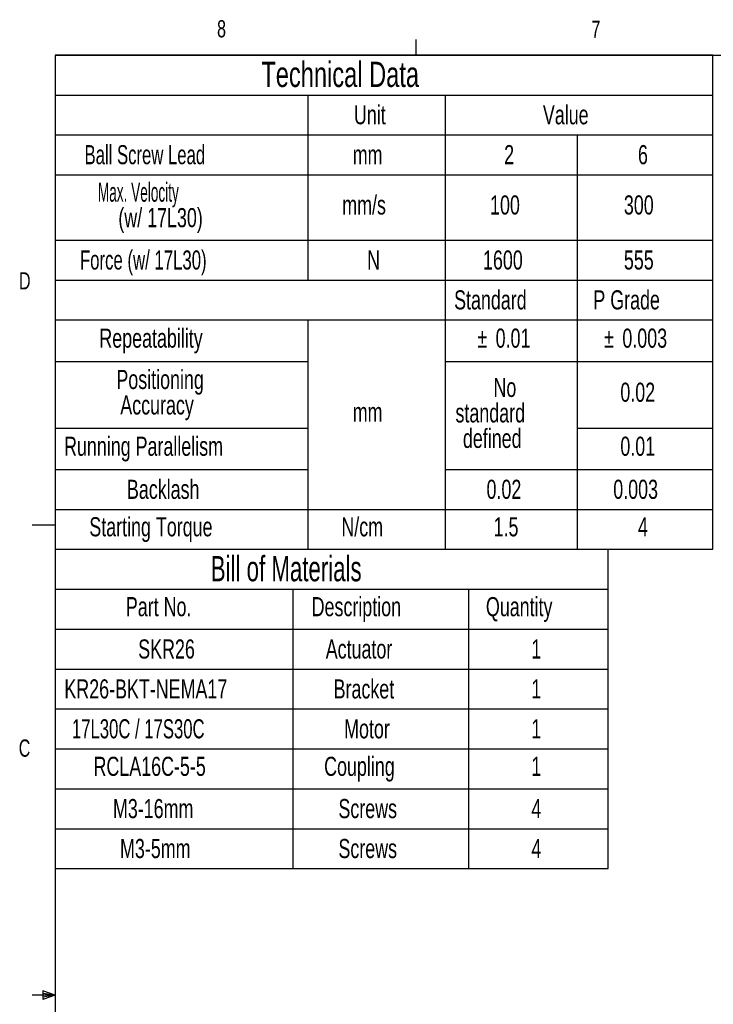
# Model space of a CAD drawing. Extents: x 11 to 421, y 5 to 275.
# Tile 2 of 7: x 11 to 107, y 139 to 275. Entities that reach past the tile are written whole.
import ezdxf
from ezdxf.enums import TextEntityAlignment as Align

# ---------------------------------------------------------------- set-up
doc = ezdxf.new("R2010")
doc.units = 0
doc.layers.get('0').update_dxf_attribs({"linetype": 'CONTINUOUS'})

# ---------------------------------------------------------------- blocks, each defined once
blk = doc.blocks.new('SW_TABLEANNOTATION_1')
at = {"color": 0, "linetype": 'CONTINUOUS'}
for p, q in [((0, 0), (0, -44.21)), ((76.6, 0), (0, 0)), ((76.6, -44.21), (76.6, 0)), ((0, -5.53), (76.6, -5.53)), ((32.9, -5.53), (32.9, -44.21)), ((57.28, -5.53), (57.28, -44.21)), ((0, -11.05), (76.6, -11.05)), ((0, -16.58), (76.6, -16.58)), ((0, -22.1), (76.6, -22.1)), ((0, -27.63), (76.6, -27.63)), ((0, -33.15), (76.6, -33.15)), ((0, -38.68), (76.6, -38.68)), ((0, -44.21), (76.6, -44.21))]:
    blk.add_line(p, q, dxfattribs=at)
for s, height, width, p in [('Bill of Materials', 3.5, 0.658824, (21.55, -5.47)), ('Part No.', 2.646, 0.7, (9.79, -10.05)), ('Description', 2.6458, 0.7, (35.53, -10.05)), ('Quantity', 2.646, 0.7, (59.67, -10.05)), ('SKR26', 2.646, 0.7, (11.5, -15.91)), ('Actuator', 2.646, 0.7, (37.48, -15.91)), ('1', 2.65, 0.7, (65.97, -15.91)), ('KR26-BKT-NEMA17', 2.6458, 0.7, (1.27, -21.44)), ('Bracket', 2.646, 0.7, (38.57, -21.44)), ('1', 2.65, 0.7, (65.97, -21.44)), ('17L30C / 17S30C', 2.6458, 0.653333, (2.32, -26.96)), ('Motor', 2.646, 0.7, (40.03, -26.96)), ('1', 2.65, 0.7, (65.97, -26.96)), ('Coupling', 2.646, 0.7, (37.26, -32.16)), ('RCLA16C-5-5', 2.6458, 0.7, (5.31, -32.16)), ('1', 2.65, 0.7, (65.97, -32.16)), ('M3-16mm', 2.646, 0.7, (8, -38.01)), ('Screws', 2.646, 0.7, (39.24, -38.01)), ('4', 2.65, 0.7, (65.97, -38.01)), ('M3-5mm', 2.646, 0.7, (8.98, -43.54)), ('Screws', 2.646, 0.7, (39.24, -43.54)), ('4', 2.65, 0.7, (65.97, -43.54))]:
    blk.add_text(s, height=height, dxfattribs=dict(at, width=width)).set_placement(p, align=Align.BOTTOM_LEFT)
blk = doc.blocks.new('SW_TABLEANNOTATION_2')
at = {"color": 0, "linetype": 'CONTINUOUS'}
for p, q in [((0, 0), (0, -68.43)), ((91.13, 0), (0, 0)), ((91.13, -68.43), (91.13, 0)), ((0, -5.53), (91.13, -5.53)), ((35.03, -5.53), (35.03, -31.16)), ((54.05, -5.53), (54.05, -68.43)), ((0, -11.05), (91.13, -11.05)), ((72.33, -11.05), (72.33, -68.43)), ((0, -16.58), (91.13, -16.58)), ((0, -25.63), (91.13, -25.63)), ((0, -31.16), (91.13, -31.16)), ((0, -36.68), (91.13, -36.68)), ((35.03, -36.68), (35.03, -68.43)), ((0, -42.41), (35.03, -42.41)), ((54.05, -42.41), (91.13, -42.41)), ((0, -51.66), (35.03, -51.66)), ((72.33, -51.66), (91.13, -51.66)), ((0, -57.38), (35.03, -57.38)), ((54.05, -57.38), (91.13, -57.38)), ((0, -62.91), (91.13, -62.91)), ((0, -68.43), (91.13, -68.43))]:
    blk.add_line(p, q, dxfattribs=at)
for s, height, width, p in [('Technical Data', 3.5, 0.7, (28.57, -5.47)), ('Unit', 2.646, 0.7, (41.4, -10.38)), ('Value', 2.646, 0.7, (67.58, -10.38)), ('Ball Screw Lead', 2.6458, 0.653333, (4.08, -15.91)), ('mm', 2.646, 0.7, (41.23, -15.91)), ('2', 2.65, 0.7, (62.21, -15.91)), ('6', 2.65, 0.7, (80.75, -15.91)), ('Max. Velocity          ', 2.6458, 0.532609, (5.93, -21.1)), ('mm/s', 2.646, 0.7, (39.78, -22.87)), ('100', 2.646, 0.7, (60.26, -22.87)), ('300', 2.646, 0.7, (78.8, -22.87)), ('(w/ 17L30)', 2.646, 0.7, (8.76, -24.63)), ('Force (w/ 17L30)', 2.6458, 0.65625, (3.44, -30.49)), ('N', 2.65, 0.7, (43.23, -30.49)), ('1600', 2.646, 0.7, (59.28, -30.49)), ('555', 2.646, 0.7, (78.8, -30.49)), ('Standard', 2.646, 0.7, (55.28, -36.01)), ('P Grade', 2.646, 0.7, (74.57, -36.01)), ('Repeatability', 2.6458, 0.7, (6.13, -41.31)), ('%%p', 2.646, 0.7, (58.51, -41.31)), ('0.01', 2.646, 0.7, (61.03, -41.31)), ('%%p', 2.646, 0.7, (76.07, -41.31)), ('0.003', 2.646, 0.7, (78.59, -41.31)), ('Positioning ', 2.6458, 0.7, (8.49, -47.03)), ('No ', 2.646, 0.7, (60.73, -48.13)), ('0.02', 2.646, 0.7, (78.31, -48.8)), ('Accuracy', 2.646, 0.7, (9.03, -50.56)), ('mm', 2.646, 0.7, (41.23, -51.56)), ('standard ', 2.646, 0.7, (55.47, -51.66)), ('defined', 2.646, 0.7, (56.5, -55.19)), ('Running Parallelism', 2.6458, 0.7, (1.24, -56.28)), ('0.01', 2.646, 0.7, (78.31, -56.28)), ('Backlash', 2.646, 0.7, (9.95, -62.24)), ('0.02', 2.646, 0.7, (59.77, -62.24)), ('0.003', 2.646, 0.7, (77.33, -62.24)), ('Starting Torque', 2.6458, 0.7, (4.74, -67.43)), ('N/cm', 2.646, 0.7, (39.66, -67.43)), ('1.5', 2.646, 0.7, (60.75, -67.43)), ('4', 2.65, 0.7, (80.75, -67.43))]:
    blk.add_text(s, height=height, dxfattribs=dict(at, width=width)).set_placement(p, align=Align.BOTTOM_LEFT)

msp = doc.modelspace()

# ---------------------------------------------------------------- linework, layer by layer
at = {"color": 7, "linetype": 'CONTINUOUS'}
for p, q in [((65.9067, 270.3087), (65.9067, 272.4626)), ((15.9068, 270.3087), (415.9568, 270.3087)), ((15.9068, 270.3087), (15.9068, 9.9587)), ((15.9068, 205.2212), (12.7318, 205.2212)), ((14.2004, 140.7435), (14.2004, 139.5602)), ((15.9068, 140.1337), (14.2004, 140.7435)), ((15.9068, 140.1337), (12.7318, 140.1337)), ((15.9068, 140.1337), (14.2004, 140.3632)), ((15.9068, 140.1337), (14.2004, 139.8718)), ((15.9068, 140.1337), (14.2004, 139.5602))]:
    msp.add_line(p, q, dxfattribs=at)

# ---------------------------------------------------------------- block references
for name, p in [('SW_TABLEANNOTATION_2', (15.8946, 270.3139)), ('SW_TABLEANNOTATION_1', (15.9068, 201.8753))]:
    msp.add_blockref(name, p, dxfattribs=at)

# ---------------------------------------------------------------- texts
at = {"color": 7, "linetype": 'CONTINUOUS', "width": 0.7}
for s, p in [('8', (38.3309, 272.0505)), ('7', (90.1951, 271.9783)), ('D', (10.8867, 237.1521)), ('C', (10.8538, 172.4531))]:
    msp.add_text(s, height=2.3813, dxfattribs=at).set_placement(p, align=Align.BOTTOM_LEFT)

doc.saveas('drawing.dxf')
